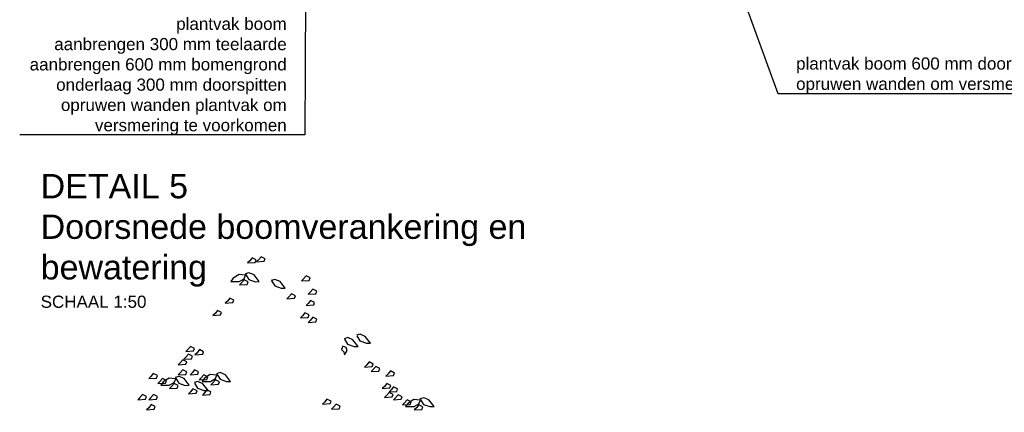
# Model space of a CAD drawing. Header units: metres. Extents: x 252743 to 254903, y 592696 to 593766.
# Tile 247 of 256: x 254625.64 to 254633.73, y 593456.02 to 593459.25. Entities that reach past the tile are written whole.
import ezdxf
from ezdxf import colors
from ezdxf.entities.mleader import LeaderData, LeaderLine
from ezdxf.math import Vec2, Vec3

# ---------------------------------------------------------------- set-up
doc = ezdxf.new("R2010")
doc.units = ezdxf.units.M
doc.layers.add('N-WB-PROFIEL-BLOCK', color=8, linetype='Continuous')
doc.layers.add('N-WB-PROFIEL-TEKST 50', color=7, linetype='Continuous')
doc.layers.get('0').freeze()
doc.styles.add('N_STANDAARD HOLLEMA', font='arial.ttf', dxfattribs={"height": 2})
doc.styles.add('N_STANDARD 50', font='arial.ttf', dxfattribs={"height": 0.1})

# ---------------------------------------------------------------- blocks, each defined once
blk = doc.blocks.new('BOOM DOORSNEDE 2')
for p, q in [((0.0763, 5.62), (0.0594, 5.6031)), ((0.0594, 5.6031), (0.1225, 5.6075)), ((0.0972, 5.6453), (0.0763, 5.62)), ((0.1304, 5.6284), (0.0972, 5.6453)), ((0.1225, 5.6075), (0.1304, 5.6284)), ((0.1501, 5.6289), (0.1332, 5.612)), ((0.1332, 5.612), (0.1963, 5.6165)), ((0.171, 5.6542), (0.1501, 5.6289)), ((0.2042, 5.6374), (0.171, 5.6542)), ((0.1963, 5.6165), (0.2042, 5.6374)), ((-0.0112, 5.5083), (-0.0584, 5.4785)), ((0.0384, 5.5033), (-0.0112, 5.5083)), ((0.031, 5.4735), (0.0434, 5.5033)), ((0.0708, 5.5228), (0.0397, 5.5143)), ((0.0427, 5.5104), (0.0693, 5.4681)), ((0.1128, 5.5051), (0.0708, 5.5228)), ((0.1555, 5.4502), (0.1128, 5.5051)), ((-0.0584, 5.4785), (-0.0783, 5.4512)), ((-0.0783, 5.4512), (-0.0087, 5.4512)), ((-0.0087, 5.4512), (0.031, 5.4735)), ((0.0101, 5.4393), (-0.0068, 5.4224)), ((-0.0068, 5.4224), (0.0563, 5.4269)), ((0.031, 5.4646), (0.0101, 5.4393)), ((0.0642, 5.4477), (0.031, 5.4646)), ((0.0563, 5.4269), (0.0642, 5.4477)), ((0.0693, 5.4681), (0.1217, 5.4491)), ((0.1217, 5.4491), (0.1555, 5.4502)), ((0.2836, 5.4682), (0.2525, 5.4597)), ((0.2555, 5.4558), (0.282, 5.4135)), ((0.3256, 5.4505), (0.2836, 5.4682)), ((0.3683, 5.3956), (0.3256, 5.4505)), ((0.5191, 5.4724), (0.5022, 5.4555)), ((0.5022, 5.4555), (0.5652, 5.46)), ((0.5399, 5.4977), (0.5191, 5.4724)), ((0.5732, 5.4808), (0.5399, 5.4977)), ((0.5652, 5.46), (0.5732, 5.4808)), ((0.282, 5.4135), (0.3345, 5.3945)), ((0.3345, 5.3945), (0.3683, 5.3956)), ((0.4199, 5.3501), (0.3991, 5.3248)), ((0.4532, 5.3333), (0.4199, 5.3501)), ((0.5747, 5.3622), (0.5578, 5.3453)), ((0.5578, 5.3453), (0.6209, 5.3498)), ((0.5955, 5.3875), (0.5747, 5.3622)), ((0.6288, 5.3706), (0.5955, 5.3875)), ((0.6209, 5.3498), (0.6288, 5.3706)), ((-0.1071, 5.289), (-0.124, 5.2721)), ((-0.124, 5.2721), (-0.0609, 5.2765)), ((-0.0863, 5.3143), (-0.1071, 5.289)), ((-0.053, 5.2974), (-0.0863, 5.3143)), ((-0.0609, 5.2765), (-0.053, 5.2974)), ((0.3991, 5.3248), (0.3822, 5.3079)), ((0.3822, 5.3079), (0.4452, 5.3124)), ((0.4452, 5.3124), (0.4532, 5.3333)), ((0.5561, 5.2698), (0.5392, 5.2529)), ((0.5769, 5.2951), (0.5561, 5.2698)), ((0.6102, 5.2782), (0.5769, 5.2951)), ((0.6022, 5.2574), (0.6102, 5.2782)), ((-0.2085, 5.1876), (-0.2254, 5.1707)), ((-0.1876, 5.2129), (-0.2085, 5.1876)), ((-0.1544, 5.196), (-0.1876, 5.2129)), ((-0.1623, 5.1752), (-0.1544, 5.196)), ((0.5309, 5.1936), (0.5101, 5.1683)), ((0.5642, 5.1767), (0.5309, 5.1936)), ((0.5392, 5.2529), (0.6022, 5.2574)), ((-0.2254, 5.1707), (-0.1623, 5.1752)), ((0.5101, 5.1683), (0.4932, 5.1514)), ((0.4932, 5.1514), (0.5563, 5.1559)), ((0.5563, 5.1559), (0.5642, 5.1767)), ((0.5742, 5.131), (0.5573, 5.1142)), ((0.5573, 5.1142), (0.6204, 5.1186)), ((0.5951, 5.1564), (0.5742, 5.131)), ((0.6283, 5.1395), (0.5951, 5.1564)), ((0.6204, 5.1186), (0.6283, 5.1395)), ((0.9843, 5.0165), (0.9531, 5.008)), ((1.0263, 4.9988), (0.9843, 5.0165)), ((0.8829, 4.9889), (0.8517, 4.9804)), ((0.8548, 4.9765), (0.8813, 4.9343)), ((0.9249, 4.9712), (0.8829, 4.9889)), ((0.9675, 4.9163), (0.9249, 4.9712)), ((0.9562, 5.0041), (0.9827, 4.9618)), ((0.9827, 4.9618), (1.0351, 4.9428)), ((1.0689, 4.9439), (1.0263, 4.9988)), ((1.0351, 4.9428), (1.0689, 4.9439)), ((-0.4312, 4.8917), (-0.4481, 4.8749)), ((-0.4481, 4.8749), (-0.385, 4.8793)), ((-0.4104, 4.9171), (-0.4312, 4.8917)), ((-0.3771, 4.9002), (-0.4104, 4.9171)), ((-0.385, 4.8793), (-0.3771, 4.9002)), ((-0.3561, 4.8648), (-0.3729, 4.848)), ((-0.3352, 4.8902), (-0.3561, 4.8648)), ((-0.3019, 4.8733), (-0.3352, 4.8902)), ((-0.3099, 4.8524), (-0.3019, 4.8733)), ((0.8424, 4.9176), (0.8296, 4.8904)), ((0.8296, 4.8904), (0.8504, 4.872)), ((0.8688, 4.9072), (0.8424, 4.9176)), ((0.8504, 4.872), (0.8568, 4.8472)), ((0.8568, 4.8472), (0.8776, 4.8824)), ((0.8776, 4.8824), (0.8688, 4.9072)), ((0.8813, 4.9343), (0.9338, 4.9153)), ((0.9338, 4.9153), (0.9675, 4.9163)), ((-0.4947, 4.7821), (-0.5115, 4.7652)), ((-0.4738, 4.8074), (-0.4947, 4.7821)), ((-0.4405, 4.7905), (-0.4738, 4.8074)), ((-0.4485, 4.8283), (-0.4653, 4.8114)), ((-0.4653, 4.8114), (-0.4023, 4.8159)), ((-0.4276, 4.8536), (-0.4485, 4.8283)), ((-0.4485, 4.7697), (-0.4405, 4.7905)), ((-0.3943, 4.8367), (-0.4276, 4.8536)), ((-0.4023, 4.8159), (-0.3943, 4.8367)), ((-0.3729, 4.848), (-0.3099, 4.8524)), ((1.0571, 4.7888), (1.0363, 4.7635)), ((1.0904, 4.7719), (1.0571, 4.7888)), ((-0.7155, 4.6948), (-0.7364, 4.6695)), ((-0.6823, 4.6779), (-0.7155, 4.6948)), ((-0.5115, 4.7652), (-0.4485, 4.7697)), ((-0.4947, 4.6993), (-0.5115, 4.6825)), ((-0.4738, 4.7247), (-0.4947, 4.6993)), ((-0.4405, 4.7078), (-0.4738, 4.7247)), ((-0.4485, 4.6869), (-0.4405, 4.7078)), ((-0.3971, 4.7003), (-0.4139, 4.6834)), ((-0.3762, 4.7256), (-0.3971, 4.7003)), ((-0.3429, 4.7087), (-0.3762, 4.7256)), ((-0.3509, 4.6879), (-0.3429, 4.7087)), ((-0.165, 4.7013), (-0.1961, 4.6928)), ((-0.123, 4.6836), (-0.165, 4.7013)), ((1.0363, 4.7635), (1.0194, 4.7466)), ((1.0194, 4.7466), (1.0824, 4.7511)), ((1.0921, 4.7269), (1.0752, 4.71)), ((1.0752, 4.71), (1.1383, 4.7145)), ((1.0824, 4.7511), (1.0904, 4.7719)), ((1.113, 4.7522), (1.0921, 4.7269)), ((1.1462, 4.7354), (1.113, 4.7522)), ((1.1383, 4.7145), (1.1462, 4.7354)), ((1.233, 4.715), (1.2121, 4.6897)), ((1.2662, 4.6981), (1.233, 4.715)), ((1.2583, 4.6773), (1.2662, 4.6981)), ((-0.7364, 4.6695), (-0.7533, 4.6526)), ((-0.7533, 4.6526), (-0.6902, 4.6571)), ((-0.6902, 4.6571), (-0.6823, 4.6779)), ((-0.6614, 4.6278), (-0.6783, 4.6109)), ((-0.6783, 4.6109), (-0.6152, 4.6153)), ((-0.6406, 4.6531), (-0.6614, 4.6278)), ((-0.6335, 4.6262), (-0.6534, 4.5989)), ((-0.6073, 4.6362), (-0.6406, 4.6531)), ((-0.5864, 4.656), (-0.6335, 4.6262)), ((-0.6152, 4.6153), (-0.6073, 4.6362)), ((-0.5367, 4.651), (-0.5864, 4.656)), ((-0.5839, 4.5989), (-0.5441, 4.6212)), ((-0.5441, 4.6123), (-0.565, 4.5869)), ((-0.5441, 4.6212), (-0.5317, 4.651)), ((-0.5109, 4.5954), (-0.5441, 4.6123)), ((-0.5043, 4.6704), (-0.5354, 4.662)), ((-0.5324, 4.6581), (-0.5059, 4.6158)), ((-0.5115, 4.6825), (-0.4485, 4.6869)), ((-0.5059, 4.6158), (-0.4534, 4.5968)), ((-0.4623, 4.6528), (-0.5043, 4.6704)), ((-0.4197, 4.5979), (-0.4623, 4.6528)), ((-0.4139, 4.6834), (-0.3509, 4.6879)), ((-0.3498, 4.6275), (-0.3809, 4.619)), ((-0.3779, 4.6151), (-0.3514, 4.5728)), ((-0.3078, 4.6098), (-0.3498, 4.6275)), ((-0.3221, 4.6586), (-0.339, 4.6417)), ((-0.339, 4.6417), (-0.2759, 4.6462)), ((-0.3012, 4.6839), (-0.3221, 4.6586)), ((-0.2942, 4.657), (-0.3141, 4.6297)), ((-0.3141, 4.6297), (-0.2446, 4.6297)), ((-0.268, 4.667), (-0.3012, 4.6839)), ((-0.247, 4.6868), (-0.2942, 4.657)), ((-0.2759, 4.6462), (-0.268, 4.667)), ((-0.1974, 4.6818), (-0.247, 4.6868)), ((-0.2446, 4.6297), (-0.2048, 4.652)), ((-0.2257, 4.6177), (-0.2426, 4.6009)), ((-0.2048, 4.6431), (-0.2257, 4.6177)), ((-0.2048, 4.652), (-0.1924, 4.6818)), ((-0.1716, 4.6262), (-0.2048, 4.6431)), ((-0.1931, 4.6889), (-0.1665, 4.6466)), ((-0.1795, 4.6053), (-0.1716, 4.6262)), ((-0.1665, 4.6466), (-0.1141, 4.6276)), ((-0.0803, 4.6287), (-0.123, 4.6836)), ((-0.1141, 4.6276), (-0.0803, 4.6287)), ((1.204, 4.6129), (1.1831, 4.5876)), ((1.2121, 4.6897), (1.1952, 4.6728)), ((1.1952, 4.6728), (1.2583, 4.6773)), ((1.2373, 4.5961), (1.204, 4.6129)), ((-0.6534, 4.5989), (-0.5839, 4.5989)), ((-0.565, 4.5869), (-0.5819, 4.5701)), ((-0.5819, 4.5701), (-0.5188, 4.5745)), ((-0.5188, 4.5745), (-0.5109, 4.5954)), ((-0.4534, 4.5968), (-0.4197, 4.5979)), ((-0.4105, 4.544), (-0.4274, 4.5271)), ((-0.4274, 4.5271), (-0.3643, 4.5315)), ((-0.3896, 4.5693), (-0.4105, 4.544)), ((-0.3564, 4.5524), (-0.3896, 4.5693)), ((-0.3643, 4.5315), (-0.3564, 4.5524)), ((-0.3514, 4.5728), (-0.2989, 4.5538)), ((-0.2957, 4.5341), (-0.3126, 4.5172)), ((-0.2652, 4.5549), (-0.3078, 4.6098)), ((-0.2989, 4.5538), (-0.2652, 4.5549)), ((-0.2748, 4.5594), (-0.2957, 4.5341)), ((-0.2416, 4.5425), (-0.2748, 4.5594)), ((-0.2495, 4.5217), (-0.2416, 4.5425)), ((-0.2426, 4.6009), (-0.1795, 4.6053)), ((1.1831, 4.5876), (1.1663, 4.5707)), ((1.1663, 4.5707), (1.2293, 4.5752)), ((1.2226, 4.5392), (1.2018, 4.5138)), ((1.2383, 4.5594), (1.2214, 4.5425)), ((1.2214, 4.5425), (1.2845, 4.5469)), ((1.2559, 4.5223), (1.2226, 4.5392)), ((1.2293, 4.5752), (1.2373, 4.5961)), ((1.2592, 4.5847), (1.2383, 4.5594)), ((1.2924, 4.5678), (1.2592, 4.5847)), ((1.2845, 4.5469), (1.2924, 4.5678)), ((-0.8264, 4.4959), (-0.8432, 4.479)), ((-0.8432, 4.479), (-0.7802, 4.4835)), ((-0.8055, 4.5212), (-0.8264, 4.4959)), ((-0.7722, 4.5044), (-0.8055, 4.5212)), ((-0.7802, 4.4835), (-0.7722, 4.5044)), ((-0.7346, 4.4959), (-0.7515, 4.479)), ((-0.7515, 4.479), (-0.6885, 4.4835)), ((-0.7138, 4.5212), (-0.7346, 4.4959)), ((-0.6805, 4.5044), (-0.7138, 4.5212)), ((-0.6885, 4.4835), (-0.6805, 4.5044)), ((-0.3126, 4.5172), (-0.2495, 4.5217)), ((0.6906, 4.4588), (0.6737, 4.442)), ((0.7114, 4.4842), (0.6906, 4.4588)), ((0.7447, 4.4673), (0.7114, 4.4842)), ((0.7368, 4.4464), (0.7447, 4.4673)), ((1.2018, 4.5138), (1.1849, 4.497)), ((1.1849, 4.497), (1.2479, 4.5014)), ((1.2479, 4.5014), (1.2559, 4.5223)), ((1.2745, 4.4943), (1.2576, 4.4774)), ((1.2576, 4.4774), (1.3207, 4.4819)), ((1.2954, 4.5196), (1.2745, 4.4943)), ((1.3286, 4.5028), (1.2954, 4.5196)), ((1.3207, 4.4819), (1.3286, 4.5028)), ((1.3495, 4.4526), (1.3326, 4.4357)), ((1.3703, 4.4779), (1.3495, 4.4526)), ((1.3774, 4.451), (1.3575, 4.4237)), ((1.4036, 4.461), (1.3703, 4.4779)), ((1.4245, 4.4808), (1.3774, 4.451)), ((1.3956, 4.4402), (1.4036, 4.461)), ((1.4742, 4.4758), (1.4245, 4.4808)), ((1.4667, 4.446), (1.4791, 4.4758)), ((1.5066, 4.4953), (1.4755, 4.4868)), ((1.4785, 4.4829), (1.505, 4.4406)), ((1.5486, 4.4776), (1.5066, 4.4953)), ((1.5912, 4.4227), (1.5486, 4.4776)), ((-0.7533, 4.4132), (-0.7701, 4.3963)), ((-0.7701, 4.3963), (-0.7071, 4.4007)), ((-0.7324, 4.4385), (-0.7533, 4.4132)), ((-0.6991, 4.4216), (-0.7324, 4.4385)), ((-0.7071, 4.4007), (-0.6991, 4.4216)), ((0.6737, 4.442), (0.7368, 4.4464)), ((0.7656, 4.4171), (0.7487, 4.4003)), ((0.7487, 4.4003), (0.8117, 4.4047)), ((0.7864, 4.4425), (0.7656, 4.4171)), ((0.8197, 4.4256), (0.7864, 4.4425)), ((0.8117, 4.4047), (0.8197, 4.4256)), ((1.3326, 4.4357), (1.3956, 4.4402)), ((1.3575, 4.4237), (1.427, 4.4237)), ((1.427, 4.4237), (1.4667, 4.446)), ((1.4459, 4.4118), (1.429, 4.3949)), ((1.429, 4.3949), (1.4921, 4.3994)), ((1.4667, 4.4371), (1.4459, 4.4118)), ((1.5, 4.4202), (1.4667, 4.4371)), ((1.4921, 4.3994), (1.5, 4.4202)), ((1.505, 4.4406), (1.5575, 4.4216)), ((1.5575, 4.4216), (1.5912, 4.4227))]:
    blk.add_line(p, q)

msp = doc.modelspace()

# ---------------------------------------------------------------- block references
at = {"layer": 'N-WB-PROFIEL-BLOCK'}
msp.add_blockref('BOOM DOORSNEDE 2', (254627.4491, 593451.6469), dxfattribs=at)

# ---------------------------------------------------------------- texts
at = {"layer": 'N-WB-PROFIEL-TEKST 50', "insert": (254625.8079, 593457.9813), "char_height": 0.1, "width": 4.065611, "attachment_point": 1, "style": 'N_STANDARD 50'}
msp.add_mtext('{\\H2x;DETAIL 5\\PDoorsnede boomverankering en bewatering\\P}SCHAAL 1:50', dxfattribs=at)

# ---------------------------------------------------------------- leaders
at = {"layer": 'N-WB-PROFIEL-TEKST 50'}
ml = msp.add_multileader_mtext('Standard', dxfattribs=at)
ml.set_content('plantvak boom \\Paanbrengen 300 mm teelaarde\\Paanbrengen 600 mm bomengrond\\Ponderlaag 300 mm doorspitten\\Popruwen wanden plantvak om \\Pversmering te voorkomen ', color=256, style='N_STANDAARD HOLLEMA')
ml.set_leader_properties()
ml.build(insert=Vec2(0, 0))
ml.multileader.update_dxf_attribs({"text_left_attachment_type": 5, "text_right_attachment_type": 5, "dogleg_length": 1, "arrow_head_size": 0.1, "scale": 0.05})
ctx = ml.context
ctx.base_point, ctx.scale, ctx.char_height, ctx.arrow_head_size, ctx.landing_gap_size, ctx.plane_origin = Vec3(254625.6327, 593458.3018), 0.05, 0.1, 0.1, 0.1, Vec3(254627.0921, 593459.5383)
ctx.left_attachment, ctx.right_attachment, ctx.text_align_type = 5, 5, 2
notes = []
notes.append((ctx, [(0, (1, 1, 0), (254627.98, 593458.3018), (-1, 0), 0.05, [(0, [(254627.9865, 593460.159)], 0, [])])]))
ctx.mtext.insert, ctx.mtext.alignment, ctx.mtext.flow_direction = Vec3(254627.83, 593459.2658), 3, 5
ml = msp.add_multileader_mtext('Standard', dxfattribs=at)
ml.set_content('plantvak boom 600 mm doorspitten\\Popruwen wanden om versmering te voorkomen ', color=256, style='N_STANDAARD HOLLEMA')
ml.set_leader_properties()
ml.build(insert=Vec2(0, 0))
ml.multileader.update_dxf_attribs({"text_left_attachment_type": 5, "text_right_attachment_type": 8, "dogleg_length": 1, "arrow_head_size": 0.1, "scale": 0.05})
ctx = ml.context
ctx.base_point, ctx.scale, ctx.char_height, ctx.arrow_head_size, ctx.landing_gap_size, ctx.plane_origin = Vec3(254631.9154, 593458.6427), 0.05, 0.1, 0.1, 0.1, Vec3(254631.4244, 593459.8542)
ctx.left_attachment, ctx.right_attachment = 5, 8
notes.append((ctx, [(0, (1, 1, 0), (254631.8654, 593458.6427), (1, 0), 0.05, [(0, [(254631.4244, 593459.8542)], 0, [])])]))
ctx.mtext.insert, ctx.mtext.flow_direction = Vec3(254632.0154, 593458.9392), 5
for ctx, leaders in notes:
    for number, flags, end, landing, length, lines in leaders:
        leader = LeaderData()
        leader.index, (leader.has_last_leader_line, leader.has_dogleg_vector, leader.attachment_direction) = number, flags
        leader.last_leader_point, leader.dogleg_vector, leader.dogleg_length = Vec3(end), Vec3(landing), length
        for number, points, colour, breaks in lines:
            line = LeaderLine()
            line.index, line.vertices, line.color, line.breaks = number, Vec3.list(points), colors.encode_raw_color(colour), breaks
            leader.lines.append(line)
        ctx.leaders.append(leader)

doc.saveas('drawing.dxf')
